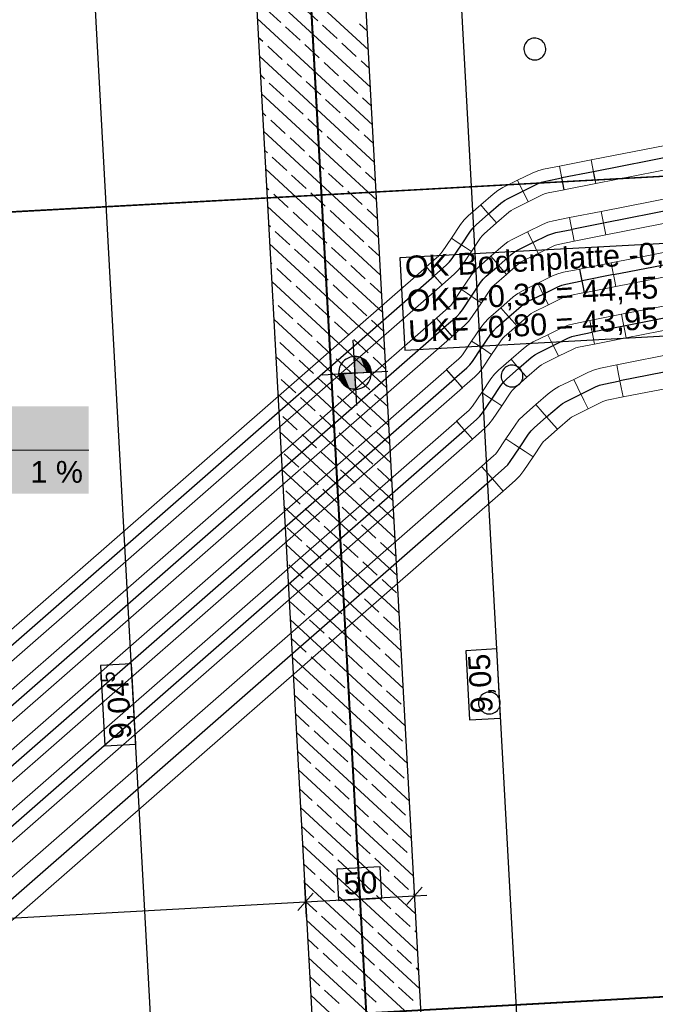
# Model space of a CAD drawing. Extents: x -779 to 790, y -208 to 633.
# Tile 107 of 232: x 125 to 184, y 6 to 96. Entities that reach past the tile are written whole.
import ezdxf
from ezdxf.lldxf.tags import DXFTag

# ---------------------------------------------------------------- set-up
doc = ezdxf.new("R2010")
doc.units = 0
doc.layers.get('0').update_dxf_attribs({"lineweight": 25})
for name, color, linetype, lineweight, true_color in [('01 Höhen im Gebäude - Basis', 7, 'Continuous', 25, 0x848484), ('01 Höhen im Gebäude - Basis-gefuellt', 7, 'Continuous', 35, 0xfefefe), ('01AFU Allgemein Bemaßung-A07F5V4RWF', 7, 'Continuous', 25, 0x848484), ('02 Raster Gebäude-A07F5V4QWF', 7, 'Continuous', 25, 0x848484), ('20 Bodenplatte-A07F5V4PWF', 7, 'Continuous', 25, 0x848484), ('20 Fundament-A07F5V4OWF', 7, 'Continuous', 25, 0x848484), ('20 Magerbeton Bohrungen', 7, 'Continuous', 25, 0x848484), ('ELT Leerrohre', 1, 'Continuous', 35, 0xff0000), ('X_Mass', 150, 'Continuous', 25, 0x007fff)]:
    doc.layers.add(name, color=color, linetype=linetype, lineweight=lineweight, true_color=true_color)
doc.layers.add('02 Raster Gebäude-A07F5V53WF', color=7, linetype='Continuous', lineweight=13)
doc.styles.get("Standard").update_dxf_attribs({"font": 'arial.ttf'})
tags = doc.linetypes.add('Raster-A07F5V4TWF', pattern=[0.2, 0.1, -0.05, 0, -0.05]).pattern_tags.tags
tags[10:11] = [DXFTag(74, 4), DXFTag(75, 0), DXFTag(340, '0'), DXFTag(46, 1.0), DXFTag(50, 0.0), DXFTag(44, 0.0), DXFTag(45, 0.0)]
tags[8:9] = [DXFTag(74, 4), DXFTag(75, 0), DXFTag(340, '0'), DXFTag(46, 1.0), DXFTag(50, 0.0), DXFTag(44, 0.0), DXFTag(45, 0.0)]
tags[6:7] = [DXFTag(74, 4), DXFTag(75, 0), DXFTag(340, '0'), DXFTag(46, 1.0), DXFTag(50, 0.0), DXFTag(44, 0.0), DXFTag(45, 0.0)]
tags[4:5] = [DXFTag(74, 4), DXFTag(75, 0), DXFTag(340, '0'), DXFTag(46, 1.0), DXFTag(50, 0.0), DXFTag(44, 0.0), DXFTag(45, 0.0)]
tags = doc.linetypes.add('Raster-A07F5V57WF', pattern=[0.2, 0.1, -0.05, 0, -0.05]).pattern_tags.tags
tags[10:11] = [DXFTag(74, 4), DXFTag(75, 0), DXFTag(340, '0'), DXFTag(46, 1.0), DXFTag(50, 0.0), DXFTag(44, 0.0), DXFTag(45, 0.0)]
tags[8:9] = [DXFTag(74, 4), DXFTag(75, 0), DXFTag(340, '0'), DXFTag(46, 1.0), DXFTag(50, 0.0), DXFTag(44, 0.0), DXFTag(45, 0.0)]
tags[6:7] = [DXFTag(74, 4), DXFTag(75, 0), DXFTag(340, '0'), DXFTag(46, 1.0), DXFTag(50, 0.0), DXFTag(44, 0.0), DXFTag(45, 0.0)]
tags[4:5] = [DXFTag(74, 4), DXFTag(75, 0), DXFTag(340, '0'), DXFTag(46, 1.0), DXFTag(50, 0.0), DXFTag(44, 0.0), DXFTag(45, 0.0)]
tags = doc.linetypes.add('STRICHPUNKT2', pattern=[12.7, 6.35, -3.175, 0, -3.175]).pattern_tags.tags
tags[10:11] = [DXFTag(74, 4), DXFTag(75, 0), DXFTag(340, '0'), DXFTag(46, 0.0), DXFTag(50, 0.0), DXFTag(44, 0.0), DXFTag(45, 0.0)]
tags[8:9] = [DXFTag(74, 4), DXFTag(75, 0), DXFTag(340, '0'), DXFTag(46, 0.0), DXFTag(50, 0.0), DXFTag(44, 0.0), DXFTag(45, 0.0)]
tags[6:7] = [DXFTag(74, 4), DXFTag(75, 0), DXFTag(340, '0'), DXFTag(46, 0.0), DXFTag(50, 0.0), DXFTag(44, 0.0), DXFTag(45, 0.0)]
tags[4:5] = [DXFTag(74, 4), DXFTag(75, 0), DXFTag(340, '0'), DXFTag(46, 0.0), DXFTag(50, 0.0), DXFTag(44, 0.0), DXFTag(45, 0.0)]
tags = doc.linetypes.add('Wipeout_Contour-A07F5V4SWF', pattern=[1, 0, -1]).pattern_tags.tags
tags[6:7] = [DXFTag(74, 4), DXFTag(75, 0), DXFTag(340, '0'), DXFTag(46, 1.0), DXFTag(50, 0.0), DXFTag(44, 0.0), DXFTag(45, 0.0)]
tags[4:5] = [DXFTag(74, 4), DXFTag(75, 0), DXFTag(340, '0'), DXFTag(46, 1.0), DXFTag(50, 0.0), DXFTag(44, 0.0), DXFTag(45, 0.0)]

# ---------------------------------------------------------------- blocks, each defined once
blk = doc.blocks.new('Referenz-A07F5V4VWF', base_point=(-401.415, -176.34))
at = {"color": 0, "linetype": 'ByBlock', "lineweight": -2, "ltscale": 12.5}
for p, q in [((165.387, -55.332), (153.039, 170.342)), ((144.554, 142.36), (155.401, -55.879)), ((165.387, -55.332), (155.497, 125.426)), ((166.036, -67.204), (155.497, 125.426)), ((156.517, 65.374), (155.937, 65.456)), ((155.937, 65.456), (156.019, 63.958)), ((157.021, 65.076), (156.517, 65.374)), ((157.372, 64.607), (157.021, 65.076)), ((156.019, 63.958), (157.517, 64.04)), ((157.517, 64.04), (157.372, 64.607)), ((156.019, 63.958), (154.521, 63.876)), ((154.521, 63.876), (154.667, 63.309)), ((154.667, 63.309), (155.018, 62.841)), ((156.101, 62.46), (156.019, 63.958)), ((155.018, 62.841), (155.522, 62.543)), ((155.522, 62.543), (156.101, 62.46))]:
    blk.add_line(p, q, dxfattribs=at)
at = {"layer": '01 Höhen im Gebäude - Basis', "color": 0, "linetype": 'Wipeout_Contour-A07F5V4SWF', "lineweight": -2, "ltscale": 1.625}
for p, q in [((200.48, 76.693), (160.133, 74.486)), ((160.133, 74.486), (160.596, 66.04)), ((160.596, 66.04), (200.942, 68.248))]:
    blk.add_line(p, q, dxfattribs=at)
at = {"layer": '01 Höhen im Gebäude - Basis', "color": 0, "lineweight": -2}
for p, q in [((156.183, 60.963), (155.855, 66.954)), ((154.916, 64.975), (154.793, 64.823)), ((155.059, 65.111), (154.916, 64.975)), ((155.217, 65.226), (155.059, 65.111)), ((155.39, 65.32), (155.217, 65.226)), ((155.573, 65.391), (155.39, 65.32)), ((155.763, 65.437), (155.573, 65.391)), ((155.959, 65.457), (155.763, 65.437)), ((156.155, 65.452), (155.959, 65.457)), ((156.349, 65.422), (156.155, 65.452)), ((156.537, 65.367), (156.349, 65.422)), ((156.716, 65.287), (156.537, 65.367)), ((156.884, 65.185), (156.716, 65.287)), ((157.036, 65.061), (156.884, 65.185)), ((157.172, 64.919), (157.036, 65.061)), ((157.287, 64.76), (157.172, 64.919)), ((153.023, 63.794), (159.015, 64.122)), ((154.525, 64.094), (154.52, 63.898)), ((154.556, 64.288), (154.525, 64.094)), ((154.611, 64.476), (154.556, 64.288)), ((154.691, 64.655), (154.611, 64.476)), ((154.793, 64.823), (154.691, 64.655)), ((157.381, 64.588), (157.287, 64.76)), ((157.451, 64.405), (157.381, 64.588)), ((157.498, 64.214), (157.451, 64.405)), ((157.518, 64.019), (157.498, 64.214)), ((157.513, 63.823), (157.518, 64.019)), ((154.52, 63.898), (154.541, 63.703)), ((154.541, 63.703), (154.587, 63.512)), ((154.587, 63.512), (154.658, 63.329)), ((154.658, 63.329), (154.752, 63.156)), ((154.752, 63.156), (154.867, 62.998)), ((157.122, 62.941), (157.245, 63.094)), ((157.245, 63.094), (157.348, 63.262)), ((157.348, 63.262), (157.427, 63.441)), ((157.427, 63.441), (157.483, 63.629)), ((157.483, 63.629), (157.513, 63.823)), ((154.867, 62.998), (155.002, 62.856)), ((155.002, 62.856), (155.155, 62.732)), ((155.155, 62.732), (155.322, 62.63)), ((155.322, 62.63), (155.502, 62.55)), ((155.502, 62.55), (155.69, 62.495)), ((155.69, 62.495), (155.884, 62.464)), ((155.884, 62.464), (156.08, 62.459)), ((156.08, 62.459), (156.275, 62.48)), ((156.275, 62.48), (156.466, 62.526)), ((156.466, 62.526), (156.649, 62.597)), ((156.649, 62.597), (156.821, 62.691)), ((156.821, 62.691), (156.98, 62.806)), ((156.98, 62.806), (157.122, 62.941))]:
    blk.add_line(p, q, dxfattribs=at)
at = {"layer": '01 Höhen im Gebäude - Basis-gefuellt', "color": 0}
for points in [[(155.959, 65.453), (155.937, 65.453), (155.937, 65.456)], [(156.019, 63.958), (155.959, 65.453), (155.937, 65.453)], [(156.573, 63.989), (156.018, 63.989), (155.959, 65.453)], [(156.517, 65.374), (155.992, 65.374), (155.959, 65.453)], [(156.573, 63.989), (156.517, 65.374), (155.992, 65.374)], [(157.063, 64.016), (156.572, 64.016), (156.517, 65.374)], [(157.021, 65.076), (156.637, 65.076), (156.517, 65.374)], [(157.063, 64.016), (157.021, 65.076), (156.637, 65.076)], [(157.395, 64.034), (157.063, 64.034), (157.021, 65.076)], [(157.372, 64.607), (157.189, 64.607), (157.021, 65.076)], [(156.019, 63.958), (156.573, 63.989), (156.018, 63.989)], [(156.573, 63.989), (157.063, 64.016), (156.572, 64.016)], [(157.063, 64.016), (157.395, 64.034), (157.063, 64.034)], [(157.395, 64.034), (157.372, 64.607), (157.189, 64.607)], [(157.517, 64.04), (157.395, 64.04), (157.372, 64.607)], [(157.395, 64.034), (157.517, 64.04), (157.395, 64.04)], [(154.644, 63.876), (154.521, 63.876), (154.643, 63.883)], [(154.667, 63.309), (154.644, 63.876), (154.521, 63.876)], [(154.976, 63.883), (154.643, 63.883), (154.975, 63.901)], [(154.85, 63.309), (154.667, 63.309), (154.643, 63.883)], [(155.018, 62.841), (154.976, 63.883), (154.643, 63.883)], [(155.018, 62.841), (154.85, 63.309), (154.667, 63.309)], [(155.467, 63.901), (154.975, 63.901), (155.466, 63.928)], [(155.402, 62.841), (155.018, 62.841), (154.975, 63.901)], [(155.522, 62.543), (155.467, 63.901), (154.975, 63.901)], [(156.021, 63.928), (155.466, 63.928), (156.019, 63.958)], [(156.046, 62.543), (155.522, 62.543), (155.466, 63.928)], [(156.08, 62.464), (156.021, 63.928), (155.466, 63.928)], [(156.101, 62.464), (156.08, 62.464), (156.019, 63.958)], [(155.522, 62.543), (155.402, 62.841), (155.018, 62.841)], [(156.08, 62.464), (156.046, 62.543), (155.522, 62.543)], [(156.101, 62.46), (156.101, 62.464), (156.08, 62.464)]]:
    blk.add_solid(points, dxfattribs=at)
at = {"layer": '01AFU Allgemein Bemaßung-A07F5V4RWF', "color": 0, "lineweight": -2}
for p, q in [((164.215, 125.903), (174.105, -54.855)), ((140.663, -56.686), (130.778, 123.973)), ((161.556, 14.683), (161.37, 18.084)), ((151.57, 14.136), (151.384, 17.538)), ((152.201, 16.331), (150.785, 14.751)), ((160.771, 15.297), (162.187, 16.877)), ((91.579, 12.262), (151.493, 15.541)), ((151.493, 15.541), (161.479, 16.087)), ((161.479, 16.087), (162.603, 16.149))]:
    blk.add_line(p, q, dxfattribs=at)
at = {"layer": '01AFU Allgemein Bemaßung-A07F5V4RWF', "color": 0, "linetype": 'Wipeout_Contour-A07F5V4SWF', "lineweight": -2, "ltscale": 1.625}
for p, q in [((169.016, 38.688), (166.162, 38.532)), ((166.162, 38.532), (166.508, 32.207)), ((169.362, 32.363), (169.016, 38.688)), ((135.548, 37.323), (132.694, 37.167)), ((132.694, 37.167), (133.097, 29.811)), ((135.95, 29.967), (135.548, 37.323)), ((166.508, 32.207), (169.362, 32.363)), ((133.097, 29.811), (135.95, 29.967)), ((158.322, 18.747), (154.341, 18.53)), ((154.341, 18.53), (154.497, 15.676)), ((158.479, 15.894), (158.322, 18.747)), ((154.497, 15.676), (158.479, 15.894))]:
    blk.add_line(p, q, dxfattribs=at)
at = {"layer": '02 Raster Gebäude-A07F5V4QWF', "color": 0, "linetype": 'Raster-A07F5V4TWF', "lineweight": -2, "ltscale": 187.5}
for p, q in [((149.09, 150.977), (163.754, -117.01)), ((444.852, 96.184), (-90.346, 66.899)), ((439.731, 20.782), (-281.583, -18.687))]:
    blk.add_line(p, q, dxfattribs=at)
at = {"layer": '20 Bodenplatte-A07F5V4PWF', "color": 0, "lineweight": -2}
blk.add_line((166.036, -67.204), (155.497, 125.426), dxfattribs=at)
at = {"layer": '20 Fundament-A07F5V4OWF', "color": 0, "lineweight": -2}
for p, q in [((165.387, -55.332), (155.497, 125.426)), ((145.516, 124.78), (155.401, -55.879)), ((157.241, 93.543), (146.693, 103.27)), ((157.429, 90.104), (146.881, 99.831)), ((152.609, 96.182), (151.285, 97.402)), ((149.217, 96.044), (147.894, 97.265)), ((157.618, 86.666), (147.069, 96.393)), ((150.982, 94.417), (149.658, 95.638)), ((154.374, 94.555), (153.05, 95.775)), ((157.147, 95.262), (156.442, 95.912)), ((147.59, 94.28), (147.163, 94.673)), ((149.355, 92.653), (148.031, 93.873)), ((152.746, 92.79), (151.423, 94.01)), ((156.138, 92.927), (154.815, 94.148)), ((157.806, 83.227), (147.257, 92.954)), ((151.119, 91.025), (149.796, 92.246)), ((154.511, 91.163), (153.187, 92.383)), ((157.335, 91.823), (156.579, 92.521)), ((147.727, 90.888), (147.351, 91.235)), ((149.492, 89.261), (148.169, 90.481)), ((152.884, 89.398), (151.56, 90.619)), ((156.276, 89.536), (154.952, 90.756)), ((157.994, 79.789), (147.445, 89.516)), ((151.257, 87.634), (149.933, 88.854)), ((154.648, 87.771), (153.325, 88.992)), ((157.524, 88.385), (156.717, 89.129)), ((147.865, 87.496), (147.539, 87.796)), ((149.629, 85.869), (148.306, 87.09)), ((153.021, 86.007), (151.698, 87.227)), ((156.413, 86.144), (155.089, 87.364)), ((158.182, 76.35), (147.634, 86.077)), ((157.712, 84.946), (156.854, 85.737)), ((151.394, 84.242), (150.071, 85.462)), ((154.786, 84.379), (153.462, 85.6)), ((148.002, 84.105), (147.728, 84.358)), ((153.159, 82.615), (151.835, 83.835)), ((156.55, 82.752), (155.227, 83.973)), ((149.767, 82.477), (148.443, 83.698)), ((158.37, 72.911), (147.822, 82.638)), ((151.531, 80.85), (150.208, 82.071)), ((154.923, 80.988), (153.6, 82.208)), ((157.9, 81.508), (156.992, 82.345)), ((148.14, 80.713), (147.916, 80.919)), ((149.904, 79.086), (148.581, 80.306)), ((153.296, 79.223), (151.973, 80.443)), ((156.688, 79.36), (155.364, 80.581)), ((158.558, 69.473), (148.01, 79.2)), ((151.669, 77.458), (150.345, 78.679)), ((155.061, 77.596), (153.737, 78.816)), ((158.088, 78.069), (157.129, 78.954)), ((148.277, 77.321), (148.104, 77.481)), ((150.042, 75.694), (148.718, 76.914)), ((153.433, 75.831), (152.11, 77.052)), ((156.825, 75.969), (155.502, 77.189)), ((158.746, 66.034), (148.198, 75.761)), ((151.806, 74.067), (150.483, 75.287)), ((155.198, 74.204), (153.875, 75.424)), ((158.276, 74.631), (157.266, 75.562)), ((148.414, 73.929), (148.292, 74.042)), ((150.179, 72.302), (148.856, 73.522)), ((153.571, 72.439), (152.247, 73.66)), ((156.963, 72.577), (155.639, 73.797)), ((158.935, 62.596), (148.386, 72.323)), ((158.464, 71.192), (157.404, 72.17)), ((151.944, 70.675), (150.62, 71.895)), ((155.335, 70.812), (154.012, 72.033)), ((148.552, 70.537), (148.48, 70.604)), ((157.1, 69.185), (155.777, 70.405)), ((150.316, 68.91), (148.993, 70.131)), ((153.708, 69.048), (152.385, 70.268)), ((159.123, 59.157), (148.574, 68.884)), ((152.081, 67.283), (150.758, 68.503)), ((155.473, 67.421), (154.149, 68.641)), ((158.652, 67.754), (157.541, 68.778)), ((148.689, 67.146), (148.668, 67.165)), ((150.454, 65.519), (149.13, 66.739)), ((153.846, 65.656), (152.522, 66.876)), ((157.237, 65.793), (155.914, 67.014)), ((159.311, 55.719), (148.762, 65.446)), ((152.218, 63.891), (150.895, 65.112)), ((155.61, 64.029), (154.287, 65.249)), ((158.841, 64.315), (157.679, 65.387)), ((150.591, 62.127), (149.268, 63.347)), ((153.983, 62.264), (152.66, 63.485)), ((157.375, 62.402), (156.051, 63.622)), ((159.499, 52.28), (148.951, 62.007)), ((152.356, 60.5), (151.032, 61.72)), ((155.748, 60.637), (154.424, 61.857)), ((159.029, 60.876), (157.816, 61.995)), ((150.729, 58.735), (149.405, 59.955)), ((154.12, 58.872), (152.797, 60.093)), ((157.512, 59.01), (156.189, 60.23)), ((159.217, 57.438), (157.953, 58.603)), ((159.687, 48.842), (149.139, 58.569)), ((152.493, 57.108), (151.17, 58.328)), ((155.885, 57.245), (154.562, 58.466)), ((157.65, 55.618), (156.326, 56.838)), ((150.866, 55.343), (149.543, 56.564)), ((154.258, 55.481), (152.934, 56.701)), ((159.875, 45.403), (149.327, 55.13)), ((156.022, 53.853), (154.699, 55.074)), ((159.405, 53.999), (158.091, 55.211)), ((152.631, 53.716), (151.307, 54.936)), ((154.395, 52.089), (153.072, 53.309)), ((157.787, 52.226), (156.464, 53.447)), ((151.004, 51.951), (149.68, 53.172)), ((160.064, 41.964), (149.515, 51.691)), ((152.768, 50.324), (151.445, 51.545)), ((156.16, 50.462), (154.836, 51.682)), ((159.552, 50.599), (158.228, 51.819)), ((151.141, 48.56), (149.818, 49.78)), ((154.533, 48.697), (153.209, 49.917)), ((157.924, 48.834), (156.601, 50.055)), ((160.252, 38.526), (149.703, 48.253)), ((152.906, 46.932), (151.582, 48.153)), ((156.297, 47.07), (154.974, 48.29)), ((159.689, 47.207), (158.366, 48.428)), ((151.278, 45.168), (149.955, 46.388)), ((154.67, 45.305), (153.347, 46.526)), ((158.062, 45.443), (156.738, 46.663)), ((160.44, 35.087), (149.891, 44.814)), ((153.043, 43.541), (151.72, 44.761)), ((156.435, 43.678), (155.111, 44.899)), ((159.826, 43.816), (158.503, 45.036)), ((158.199, 42.051), (156.876, 43.271)), ((151.416, 41.776), (150.092, 42.996)), ((154.808, 41.914), (153.484, 43.134)), ((156.572, 40.286), (155.249, 41.507)), ((159.964, 40.424), (158.64, 41.644)), ((160.628, 31.649), (150.079, 41.376)), ((153.18, 40.149), (151.857, 41.369)), ((154.945, 38.522), (153.622, 39.742)), ((158.337, 38.659), (157.013, 39.88)), ((151.553, 38.384), (150.23, 39.605)), ((160.816, 28.21), (150.268, 37.937)), ((153.318, 36.757), (151.994, 37.978)), ((156.71, 36.895), (155.386, 38.115)), ((160.101, 37.032), (158.778, 38.252)), ((151.691, 34.993), (150.367, 36.213)), ((155.082, 35.13), (153.759, 36.35)), ((158.474, 35.267), (157.151, 36.488)), ((161.004, 24.772), (150.456, 34.499)), ((153.455, 33.365), (152.132, 34.586)), ((156.847, 33.503), (155.524, 34.723)), ((160.239, 33.64), (158.915, 34.861)), ((151.828, 31.601), (150.55, 32.779)), ((155.22, 31.738), (153.896, 32.959)), ((158.612, 31.876), (157.288, 33.096)), ((161.192, 21.333), (150.644, 31.06)), ((153.593, 29.974), (152.269, 31.194)), ((156.984, 30.111), (155.661, 31.331)), ((160.376, 30.248), (159.053, 31.469)), ((151.965, 28.209), (150.738, 29.341)), ((155.357, 28.346), (154.034, 29.567)), ((158.749, 28.484), (157.426, 29.704)), ((157.122, 26.719), (155.798, 27.94)), ((160.514, 26.857), (159.19, 28.077)), ((161.381, 17.895), (150.832, 27.622)), ((153.73, 26.582), (152.407, 27.802)), ((155.495, 24.955), (154.171, 26.175)), ((158.886, 25.092), (157.563, 26.312)), ((152.103, 24.817), (150.926, 25.902)), ((153.867, 23.19), (152.544, 24.41)), ((157.259, 23.327), (155.936, 24.548)), ((160.651, 23.465), (159.328, 24.685)), ((161.569, 14.456), (151.02, 24.183)), ((155.632, 21.563), (154.309, 22.783)), ((159.024, 21.7), (157.7, 22.921)), ((161.098, 23.052), (161.092, 23.058)), ((152.24, 21.425), (151.114, 22.464)), ((161.757, 11.017), (151.208, 20.744)), ((154.005, 19.798), (152.681, 21.019)), ((157.397, 19.936), (156.073, 21.156)), ((160.788, 20.073), (159.465, 21.294)), ((152.378, 18.034), (151.302, 19.025)), ((155.769, 18.171), (154.446, 19.392)), ((159.161, 18.309), (157.838, 19.529)), ((161.287, 19.614), (161.23, 19.666)), ((161.945, 7.579), (151.397, 17.306)), ((154.142, 16.407), (152.819, 17.627)), ((157.534, 16.544), (156.211, 17.764)), ((160.926, 16.681), (159.602, 17.902)), ((161.475, 16.175), (161.367, 16.275)), ((152.515, 14.642), (151.491, 15.587)), ((155.907, 14.779), (154.583, 16)), ((159.299, 14.917), (157.975, 16.137)), ((161.063, 13.29), (159.74, 14.51)), ((162.133, 4.14), (151.585, 13.867)), ((154.28, 13.015), (152.956, 14.235)), ((157.671, 13.152), (156.348, 14.373)), ((159.436, 11.525), (158.113, 12.745)), ((161.663, 12.737), (161.504, 12.883)), ((152.652, 11.25), (151.679, 12.148)), ((156.044, 11.388), (154.721, 12.608)), ((154.417, 9.623), (153.094, 10.843)), ((157.809, 9.76), (156.485, 10.981)), ((161.201, 9.898), (159.877, 11.118)), ((162.321, 0.702), (151.773, 10.429)), ((156.182, 7.996), (154.858, 9.216)), ((159.573, 8.133), (158.25, 9.354)), ((161.851, 9.298), (161.642, 9.491)), ((152.79, 7.858), (151.867, 8.71)), ((154.554, 6.231), (153.231, 7.452)), ((157.946, 6.369), (156.623, 7.589)), ((161.338, 6.506), (160.015, 7.726)), ((162.509, -2.737), (151.961, 6.99))]:
    blk.add_line(p, q, dxfattribs=at)
at = {"layer": '20 Magerbeton Bohrungen', "color": 0, "lineweight": -2}
for p, q in [((165.387, -55.332), (155.497, 125.426)), ((171.515, 93.824), (171.495, 93.695)), ((171.552, 93.949), (171.515, 93.824)), ((171.606, 94.069), (171.552, 93.949)), ((171.674, 94.18), (171.606, 94.069)), ((171.756, 94.282), (171.674, 94.18)), ((171.851, 94.372), (171.756, 94.282)), ((171.957, 94.449), (171.851, 94.372)), ((172.071, 94.512), (171.957, 94.449)), ((172.193, 94.559), (172.071, 94.512)), ((172.321, 94.59), (172.193, 94.559)), ((172.451, 94.604), (172.321, 94.59)), ((172.582, 94.6), (172.451, 94.604)), ((172.711, 94.58), (172.582, 94.6)), ((172.836, 94.543), (172.711, 94.58)), ((172.956, 94.49), (172.836, 94.543)), ((173.067, 94.422), (172.956, 94.49)), ((173.169, 94.339), (173.067, 94.422)), ((173.259, 94.245), (173.169, 94.339)), ((173.336, 94.139), (173.259, 94.245)), ((173.399, 94.024), (173.336, 94.139)), ((173.446, 93.902), (173.399, 94.024)), ((173.477, 93.775), (173.446, 93.902)), ((173.491, 93.645), (173.477, 93.775)), ((171.495, 93.695), (171.492, 93.564)), ((171.492, 93.564), (171.506, 93.434)), ((171.506, 93.434), (171.536, 93.307)), ((171.536, 93.307), (171.583, 93.184)), ((171.583, 93.184), (171.646, 93.07)), ((171.646, 93.07), (171.723, 92.964)), ((171.723, 92.964), (171.813, 92.869)), ((171.813, 92.869), (171.915, 92.787)), ((173.026, 92.759), (173.132, 92.836)), ((173.132, 92.836), (173.226, 92.926)), ((173.226, 92.926), (173.309, 93.028)), ((173.309, 93.028), (173.377, 93.14)), ((173.377, 93.14), (173.43, 93.259)), ((173.43, 93.259), (173.467, 93.385)), ((173.467, 93.385), (173.487, 93.514)), ((173.487, 93.514), (173.491, 93.645)), ((171.915, 92.787), (172.027, 92.719)), ((172.027, 92.719), (172.146, 92.666)), ((172.146, 92.666), (172.272, 92.629)), ((172.272, 92.629), (172.401, 92.608)), ((172.401, 92.608), (172.532, 92.605)), ((172.532, 92.605), (172.662, 92.619)), ((172.662, 92.619), (172.789, 92.649)), ((172.789, 92.649), (172.911, 92.696)), ((172.911, 92.696), (173.026, 92.759)), ((169.47, 64.018), (169.433, 63.892)), ((169.523, 64.137), (169.47, 64.018)), ((169.591, 64.249), (169.523, 64.137)), ((169.673, 64.351), (169.591, 64.249)), ((169.768, 64.441), (169.673, 64.351)), ((169.874, 64.518), (169.768, 64.441)), ((169.989, 64.58), (169.874, 64.518)), ((170.111, 64.628), (169.989, 64.58)), ((170.238, 64.658), (170.111, 64.628)), ((170.368, 64.672), (170.238, 64.658)), ((170.499, 64.669), (170.368, 64.672)), ((170.628, 64.648), (170.499, 64.669)), ((170.753, 64.611), (170.628, 64.648)), ((170.873, 64.558), (170.753, 64.611)), ((170.985, 64.49), (170.873, 64.558)), ((171.086, 64.408), (170.985, 64.49)), ((171.177, 64.313), (171.086, 64.408)), ((171.254, 64.207), (171.177, 64.313)), ((171.316, 64.093), (171.254, 64.207)), ((171.363, 63.97), (171.316, 64.093)), ((169.412, 63.763), (169.409, 63.632)), ((169.409, 63.632), (169.423, 63.502)), ((169.433, 63.892), (169.412, 63.763)), ((169.423, 63.502), (169.454, 63.375)), ((169.454, 63.375), (169.501, 63.253)), ((169.501, 63.253), (169.563, 63.138)), ((169.563, 63.138), (169.64, 63.032)), ((171.144, 62.995), (171.226, 63.097)), ((171.226, 63.097), (171.294, 63.208)), ((171.294, 63.208), (171.347, 63.328)), ((171.347, 63.328), (171.384, 63.453)), ((171.394, 63.843), (171.363, 63.97)), ((171.384, 63.453), (171.404, 63.582)), ((171.408, 63.713), (171.394, 63.843)), ((171.404, 63.582), (171.408, 63.713)), ((169.64, 63.032), (169.73, 62.937)), ((169.73, 62.937), (169.832, 62.855)), ((169.832, 62.855), (169.944, 62.787)), ((169.944, 62.787), (170.063, 62.734)), ((170.063, 62.734), (170.189, 62.697)), ((170.189, 62.697), (170.318, 62.677)), ((170.318, 62.677), (170.449, 62.673)), ((170.449, 62.673), (170.579, 62.687)), ((170.579, 62.687), (170.706, 62.718)), ((170.706, 62.718), (170.828, 62.765)), ((170.828, 62.765), (170.943, 62.828)), ((170.943, 62.828), (171.049, 62.905)), ((171.049, 62.905), (171.144, 62.995)), ((167.508, 34.317), (167.44, 34.206)), ((167.59, 34.419), (167.508, 34.317)), ((167.685, 34.509), (167.59, 34.419)), ((167.791, 34.586), (167.685, 34.509)), ((167.906, 34.649), (167.791, 34.586)), ((168.028, 34.696), (167.906, 34.649)), ((168.155, 34.727), (168.028, 34.696)), ((168.285, 34.741), (168.155, 34.727)), ((168.416, 34.737), (168.285, 34.741)), ((168.545, 34.717), (168.416, 34.737)), ((168.671, 34.68), (168.545, 34.717)), ((168.79, 34.627), (168.671, 34.68)), ((168.902, 34.559), (168.79, 34.627)), ((169.003, 34.476), (168.902, 34.559)), ((169.094, 34.382), (169.003, 34.476)), ((169.171, 34.276), (169.094, 34.382)), ((169.233, 34.161), (169.171, 34.276)), ((167.329, 33.832), (167.326, 33.701)), ((167.326, 33.701), (167.34, 33.571)), ((167.35, 33.961), (167.329, 33.832)), ((167.34, 33.571), (167.371, 33.443)), ((167.387, 34.086), (167.35, 33.961)), ((167.371, 33.443), (167.418, 33.321)), ((167.44, 34.206), (167.387, 34.086)), ((169.211, 33.277), (169.264, 33.396)), ((169.28, 34.039), (169.233, 34.161)), ((169.264, 33.396), (169.301, 33.522)), ((169.311, 33.912), (169.28, 34.039)), ((169.301, 33.522), (169.322, 33.651)), ((169.325, 33.782), (169.311, 33.912)), ((169.322, 33.651), (169.325, 33.782)), ((167.418, 33.321), (167.48, 33.207)), ((167.48, 33.207), (167.557, 33.101)), ((167.557, 33.101), (167.648, 33.006)), ((167.648, 33.006), (167.749, 32.924)), ((167.749, 32.924), (167.861, 32.856)), ((167.861, 32.856), (167.98, 32.802)), ((167.98, 32.802), (168.106, 32.765)), ((168.106, 32.765), (168.235, 32.745)), ((168.235, 32.745), (168.366, 32.742)), ((168.366, 32.742), (168.496, 32.756)), ((168.496, 32.756), (168.623, 32.786)), ((168.623, 32.786), (168.745, 32.833)), ((168.745, 32.833), (168.86, 32.896)), ((168.86, 32.896), (168.966, 32.973)), ((168.966, 32.973), (169.061, 33.063)), ((169.061, 33.063), (169.143, 33.165)), ((169.143, 33.165), (169.211, 33.277))]:
    blk.add_line(p, q, dxfattribs=at)
at = {"layer": '01 Höhen im Gebäude - Basis', "color": 0, "linetype": 'ByBlock', "lineweight": -2, "ltscale": 0.21125, "char_height": 2.00026, "attachment_point": 1, "rotation": 3.13197}
for s, insert in [('{\\fArial;OK Bodenplatte -0,15 = 44,60}', (160.534, 74.646)), ('{\\fArial;OKF -0,30 = 44,45}', (160.704, 71.54)), ('{\\fArial;UKF -0,80 = 43,95}', (160.847, 68.744))]:
    blk.add_mtext(s, dxfattribs=dict(at, insert=insert))
at = {"layer": '01AFU Allgemein Bemaßung-A07F5V4RWF', "color": 0, "linetype": 'ByBlock', "lineweight": -2, "ltscale": 1.625, "attachment_point": 1}
for s, insert, char_height, rotation in [('{\\fArial;9,05}', (166.657, 32.761), 2.00026, 93.13197), ('{\\fArial;5}', (132.721, 35.569), 1.32017, 93.13197), ('{\\fArial;9,04}', (133.546, 30.381), 2.00026, 93.13197), ('{\\fArial;50}', (154.905, 18.197), 2.00026, 3.13197)]:
    blk.add_mtext(s, dxfattribs=dict(at, insert=insert, char_height=char_height, rotation=rotation))
blk = doc.blocks.new('Referenz-A07F5V59WF', base_point=(-759.499, -206.186))
at = {"layer": '02 Raster Gebäude-A07F5V53WF', "color": 0, "linetype": 'Raster-A07F5V57WF', "ltscale": 117.000008}
for p, q in [((149.038, 151.034), (163.702, -116.902)), ((444.745, 96.255), (-284.586, 56.338)), ((439.625, 20.867), (-281.552, -18.604))]:
    blk.add_line(p, q, dxfattribs=at)

msp = doc.modelspace()

# ---------------------------------------------------------------- linework, layer by layer
at = {"layer": 'ELT Leerrohre', "color": 1, "lineweight": 13, "true_color": 0xff0000}
for p, q in [((295.386, 106.627), (177.645, 83.452)), ((178.07, 81.293), (295.811, 104.468)), ((296.313, 101.917), (178.572, 78.742)), ((178.997, 76.583), (296.738, 99.758)), ((297.24, 97.207), (179.499, 74.032)), ((179.924, 71.874), (297.665, 95.049)), ((298.167, 92.498), (180.426, 69.323)), ((180.851, 67.164), (298.592, 90.339)), ((297.737, 87.871), (179.996, 64.696)), ((180.575, 61.753), (298.316, 84.927)), ((177.643, 83.451), (174.738, 82.88)), ((177.767, 82.819), (177.643, 83.451)), ((177.769, 82.819), (177.645, 83.452)), ((172.261, 82.25), (170.909, 81.586)), ((172.261, 82.25), (172.757, 82.454)), ((172.757, 82.454), (173.276, 82.592)), ((174.753, 82.882), (173.276, 82.592)), ((174.863, 82.247), (174.738, 82.88)), ((174.753, 82.882), (174.878, 82.25)), ((175.039, 81.353), (174.863, 82.247)), ((174.878, 82.25), (175.054, 81.356)), ((177.943, 81.925), (177.767, 82.819)), ((177.945, 81.925), (177.769, 82.819)), ((170.909, 81.586), (169.557, 80.923)), ((170.909, 81.586), (171.193, 81.008)), ((170.909, 81.586), (171.193, 81.008)), ((175.163, 80.721), (175.039, 81.353)), ((175.054, 81.356), (175.178, 80.724)), ((175.163, 80.721), (178.068, 81.293)), ((178.068, 81.293), (177.943, 81.925)), ((178.07, 81.293), (177.945, 81.925)), ((168.666, 80.33), (167.532, 79.339)), ((168.666, 80.33), (169.092, 80.656)), ((169.092, 80.656), (169.557, 80.923)), ((171.193, 81.008), (171.595, 80.19)), ((171.193, 81.008), (171.595, 80.19)), ((171.879, 79.611), (173.231, 80.275)), ((173.231, 80.275), (173.46, 80.369)), ((173.46, 80.369), (173.701, 80.433)), ((173.701, 80.433), (175.178, 80.724)), ((167.532, 79.339), (166.398, 78.349)), ((167.532, 79.339), (167.956, 78.854)), ((167.532, 79.339), (167.956, 78.854)), ((170.526, 78.948), (171.879, 79.611)), ((171.595, 80.19), (171.879, 79.611)), ((171.595, 80.19), (171.879, 79.611)), ((167.956, 78.854), (168.555, 78.168)), ((167.956, 78.854), (168.555, 78.168)), ((168.979, 77.682), (170.114, 78.673)), ((170.114, 78.673), (170.311, 78.824)), ((170.311, 78.824), (170.526, 78.948)), ((178.57, 78.742), (175.666, 78.17)), ((178.695, 78.109), (178.57, 78.742)), ((178.696, 78.11), (178.572, 78.742)), ((165.69, 77.545), (164.851, 76.295)), ((165.69, 77.545), (166.018, 77.97)), ((166.018, 77.97), (166.398, 78.349)), ((167.845, 76.692), (168.979, 77.682)), ((168.555, 78.168), (168.979, 77.682)), ((168.555, 78.168), (168.979, 77.682)), ((173.188, 77.54), (171.836, 76.877)), ((173.188, 77.54), (173.684, 77.744)), ((173.684, 77.744), (174.203, 77.882)), ((175.68, 78.173), (174.203, 77.882)), ((175.791, 77.538), (175.666, 78.17)), ((175.68, 78.173), (175.805, 77.541)), ((175.967, 76.644), (175.791, 77.538)), ((175.805, 77.541), (175.981, 76.646)), ((178.871, 77.215), (178.695, 78.109)), ((178.872, 77.216), (178.696, 78.11)), ((167.669, 76.516), (167.845, 76.692)), ((171.836, 76.877), (170.484, 76.213)), ((171.836, 76.877), (172.12, 76.298)), ((171.836, 76.877), (172.12, 76.298)), ((176.091, 76.011), (175.967, 76.644)), ((175.981, 76.646), (176.105, 76.014)), ((178.995, 76.583), (178.871, 77.215)), ((178.997, 76.583), (178.872, 77.216)), ((164.851, 76.295), (164.012, 75.044)), ((164.851, 76.295), (165.386, 75.936)), ((164.851, 76.295), (165.386, 75.936)), ((165.386, 75.936), (166.143, 75.428)), ((165.386, 75.936), (166.143, 75.428)), ((166.678, 75.069), (167.517, 76.319)), ((167.517, 76.319), (167.669, 76.516)), ((169.593, 75.62), (170.019, 75.946)), ((170.019, 75.946), (170.484, 76.213)), ((172.12, 76.298), (172.522, 75.48)), ((172.12, 76.298), (172.522, 75.48)), ((174.387, 75.66), (174.628, 75.723)), ((174.628, 75.723), (176.105, 76.014)), ((176.091, 76.011), (178.995, 76.583)), ((163.684, 74.672), (163.86, 74.847)), ((163.86, 74.847), (164.012, 75.044)), ((165.839, 73.818), (166.678, 75.069)), ((166.143, 75.428), (166.678, 75.069)), ((166.143, 75.428), (166.678, 75.069)), ((169.593, 75.62), (168.459, 74.63)), ((171.453, 74.238), (172.806, 74.902)), ((172.522, 75.48), (172.806, 74.902)), ((172.522, 75.48), (172.806, 74.902)), ((172.806, 74.902), (174.158, 75.565)), ((174.158, 75.565), (174.387, 75.66)), ((163.684, 74.672), (162.55, 73.681)), ((168.459, 74.63), (167.325, 73.639)), ((168.459, 74.63), (168.883, 74.144)), ((168.459, 74.63), (168.883, 74.144)), ((168.883, 74.144), (169.482, 73.458)), ((168.883, 74.144), (169.482, 73.458)), ((169.906, 72.973), (171.041, 73.963)), ((171.041, 73.963), (171.238, 74.114)), ((171.238, 74.114), (171.453, 74.238)), ((179.498, 74.032), (176.594, 73.461)), ((179.623, 73.4), (179.498, 74.032)), ((179.499, 74.032), (179.623, 73.4)), ((162.555, 73.668), (110.15, 27.895)), ((162.55, 73.681), (162.974, 73.196)), ((162.555, 73.668), (162.978, 73.182)), ((162.974, 73.196), (163.573, 72.51)), ((162.978, 73.182), (163.578, 72.496)), ((163.997, 72.024), (165.132, 73.015)), ((165.132, 73.015), (165.512, 73.394)), ((165.512, 73.394), (165.839, 73.818)), ((166.617, 72.836), (166.945, 73.26)), ((166.945, 73.26), (167.325, 73.639)), ((169.482, 73.458), (169.906, 72.973)), ((169.482, 73.458), (169.906, 72.973)), ((174.115, 72.83), (174.611, 73.035)), ((174.611, 73.035), (175.13, 73.172)), ((176.607, 73.463), (175.13, 73.172)), ((176.718, 72.828), (176.594, 73.461)), ((176.607, 73.463), (176.732, 72.831)), ((179.623, 73.4), (179.799, 72.506)), ((179.799, 72.506), (179.623, 73.4)), ((163.573, 72.51), (163.997, 72.024)), ((163.578, 72.496), (164.002, 72.011)), ((166.617, 72.836), (165.778, 71.585)), ((168.772, 71.982), (169.906, 72.973)), ((172.763, 72.167), (171.411, 71.504)), ((174.115, 72.83), (172.763, 72.167)), ((172.763, 72.167), (173.047, 71.588)), ((172.763, 72.167), (173.047, 71.588)), ((176.894, 71.934), (176.718, 72.828)), ((176.732, 72.831), (176.908, 71.937)), ((179.799, 72.506), (179.924, 71.874)), ((179.923, 71.874), (179.799, 72.506)), ((111.597, 26.238), (164.002, 72.011)), ((165.778, 71.585), (164.939, 70.335)), ((165.778, 71.585), (166.313, 71.226)), ((165.778, 71.585), (166.313, 71.226)), ((166.313, 71.226), (167.07, 70.718)), ((166.313, 71.226), (167.07, 70.718)), ((167.605, 70.359), (168.444, 71.61)), ((168.444, 71.61), (168.596, 71.807)), ((168.596, 71.807), (168.772, 71.982)), ((170.52, 70.911), (170.946, 71.236)), ((170.946, 71.236), (171.411, 71.504)), ((173.047, 71.588), (173.449, 70.77)), ((173.047, 71.588), (173.449, 70.77)), ((175.555, 71.014), (177.032, 71.305)), ((177.019, 71.302), (176.894, 71.934)), ((176.908, 71.937), (177.032, 71.305)), ((177.019, 71.302), (179.923, 71.874)), ((164.787, 70.138), (164.939, 70.335)), ((166.766, 69.109), (167.605, 70.359)), ((167.07, 70.718), (167.605, 70.359)), ((167.07, 70.718), (167.605, 70.359)), ((170.52, 70.911), (169.386, 69.92)), ((173.449, 70.77), (173.733, 70.192)), ((173.449, 70.77), (173.733, 70.192)), ((173.733, 70.192), (175.085, 70.855)), ((175.085, 70.855), (175.314, 70.95)), ((175.314, 70.95), (175.555, 71.014)), ((164.611, 69.962), (163.477, 68.972)), ((164.611, 69.962), (164.787, 70.138)), ((169.386, 69.92), (168.252, 68.929)), ((169.386, 69.92), (169.81, 69.435)), ((169.386, 69.92), (169.81, 69.435)), ((169.81, 69.435), (170.409, 68.748)), ((169.81, 69.435), (170.409, 68.748)), ((171.968, 69.254), (172.165, 69.405)), ((172.165, 69.405), (172.38, 69.528)), ((172.38, 69.528), (173.733, 70.192)), ((163.482, 68.958), (111.077, 23.186)), ((163.477, 68.972), (163.901, 68.486)), ((163.482, 68.958), (163.905, 68.473)), ((166.059, 68.305), (166.439, 68.684)), ((166.439, 68.684), (166.766, 69.109)), ((167.544, 68.126), (167.872, 68.551)), ((167.872, 68.551), (168.252, 68.929)), ((170.409, 68.748), (170.833, 68.263)), ((170.409, 68.748), (170.833, 68.263)), ((170.833, 68.263), (171.968, 69.254)), ((177.534, 68.754), (176.057, 68.463)), ((180.426, 69.323), (177.522, 68.751)), ((177.646, 68.119), (177.522, 68.751)), ((177.534, 68.754), (177.659, 68.121)), ((180.55, 68.69), (180.426, 69.323)), ((180.55, 68.69), (180.426, 69.323)), ((180.726, 67.796), (180.55, 68.69)), ((180.726, 67.796), (180.55, 68.69)), ((163.901, 68.486), (164.5, 67.8)), ((163.905, 68.473), (164.505, 67.786)), ((164.5, 67.8), (164.924, 67.315)), ((164.505, 67.786), (164.929, 67.301)), ((164.924, 67.315), (166.059, 68.305)), ((167.544, 68.126), (166.705, 66.876)), ((169.699, 67.272), (170.833, 68.263)), ((175.042, 68.121), (173.69, 67.457)), ((175.042, 68.121), (175.538, 68.325)), ((175.538, 68.325), (176.057, 68.463)), ((177.822, 67.225), (177.646, 68.119)), ((177.659, 68.121), (177.835, 67.227)), ((180.851, 67.164), (180.726, 67.796)), ((180.851, 67.164), (180.726, 67.796)), ((112.524, 21.529), (164.929, 67.301)), ((166.705, 66.876), (165.866, 65.625)), ((166.705, 66.876), (167.24, 66.516)), ((166.705, 66.876), (167.24, 66.516)), ((168.532, 65.65), (169.371, 66.9)), ((169.371, 66.9), (169.523, 67.097)), ((169.523, 67.097), (169.699, 67.272)), ((171.873, 66.527), (172.338, 66.794)), ((173.69, 67.457), (172.338, 66.794)), ((173.69, 67.457), (173.974, 66.879)), ((173.69, 67.457), (173.974, 66.879)), ((173.974, 66.879), (174.376, 66.061)), ((173.974, 66.879), (174.376, 66.061)), ((177.947, 66.592), (177.822, 67.225)), ((177.835, 67.227), (177.959, 66.595)), ((177.947, 66.592), (180.851, 67.164)), ((167.24, 66.516), (167.997, 66.009)), ((167.24, 66.516), (167.997, 66.009)), ((167.997, 66.009), (168.532, 65.65)), ((167.997, 66.009), (168.532, 65.65)), ((171.447, 66.201), (170.313, 65.21)), ((171.447, 66.201), (171.873, 66.527)), ((174.376, 66.061), (174.66, 65.482)), ((174.376, 66.061), (174.66, 65.482)), ((174.66, 65.482), (176.012, 66.146)), ((176.012, 66.146), (176.241, 66.24)), ((176.241, 66.24), (176.482, 66.304)), ((176.482, 66.304), (177.959, 66.595)), ((165.538, 65.253), (164.404, 64.262)), ((165.538, 65.253), (165.714, 65.428)), ((165.714, 65.428), (165.866, 65.625)), ((167.693, 64.399), (168.532, 65.65)), ((170.313, 65.21), (169.179, 64.22)), ((170.313, 65.21), (170.737, 64.725)), ((170.313, 65.21), (170.737, 64.725)), ((173.307, 64.819), (174.66, 65.482)), ((164.409, 64.248), (112.004, 18.476)), ((164.404, 64.262), (164.828, 63.777)), ((164.409, 64.248), (164.832, 63.763)), ((167.366, 63.974), (167.693, 64.399)), ((168.799, 63.841), (169.179, 64.22)), ((170.737, 64.725), (171.336, 64.039)), ((170.737, 64.725), (171.336, 64.039)), ((171.336, 64.039), (171.76, 63.553)), ((171.336, 64.039), (171.76, 63.553)), ((171.76, 63.553), (172.895, 64.544)), ((172.895, 64.544), (173.092, 64.695)), ((173.092, 64.695), (173.307, 64.819)), ((177.405, 64.03), (176.053, 63.366)), ((177.405, 64.03), (177.949, 64.254)), ((177.949, 64.254), (178.518, 64.405)), ((179.996, 64.696), (178.518, 64.405)), ((180.166, 63.834), (179.996, 64.696)), ((179.996, 64.696), (180.166, 63.834)), ((164.828, 63.777), (165.427, 63.09)), ((164.832, 63.763), (165.432, 63.077)), ((165.427, 63.09), (165.851, 62.605)), ((165.851, 62.605), (166.986, 63.596)), ((166.986, 63.596), (167.366, 63.974)), ((168.471, 63.416), (167.632, 62.166)), ((168.471, 63.416), (168.799, 63.841)), ((170.626, 62.563), (171.76, 63.553)), ((176.053, 63.366), (174.701, 62.703)), ((176.053, 63.366), (176.44, 62.578)), ((176.053, 63.366), (176.44, 62.578)), ((180.405, 62.615), (180.166, 63.834)), ((180.166, 63.834), (180.405, 62.615)), ((113.451, 16.819), (165.856, 62.591)), ((165.432, 63.077), (165.856, 62.591)), ((169.459, 60.94), (170.298, 62.19)), ((170.298, 62.19), (170.45, 62.387)), ((170.45, 62.387), (170.626, 62.563)), ((173.723, 62.052), (174.191, 62.41)), ((174.191, 62.41), (174.701, 62.703)), ((176.44, 62.578), (176.987, 61.462)), ((176.44, 62.578), (176.987, 61.462)), ((180.575, 61.753), (180.405, 62.615)), ((180.405, 62.615), (180.575, 61.753)), ((167.632, 62.166), (166.793, 60.915)), ((167.632, 62.166), (168.167, 61.807)), ((167.632, 62.166), (168.167, 61.807)), ((168.167, 61.807), (168.924, 61.299)), ((168.167, 61.807), (168.924, 61.299)), ((168.924, 61.299), (169.459, 60.94)), ((168.924, 61.299), (169.459, 60.94)), ((173.723, 62.052), (172.589, 61.062)), ((176.987, 61.462), (177.374, 60.673)), ((176.987, 61.462), (177.374, 60.673)), ((177.374, 60.673), (178.726, 61.337)), ((178.726, 61.337), (178.908, 61.411)), ((178.908, 61.411), (179.098, 61.462)), ((179.098, 61.462), (180.575, 61.753)), ((166.465, 60.543), (165.331, 59.552)), ((166.465, 60.543), (166.641, 60.718)), ((166.641, 60.718), (166.793, 60.915)), ((168.62, 59.689), (169.459, 60.94)), ((172.589, 61.062), (171.454, 60.071)), ((172.589, 61.062), (173.167, 60.4)), ((172.589, 61.062), (173.167, 60.4)), ((173.167, 60.4), (173.984, 59.464)), ((173.167, 60.4), (173.984, 59.464)), ((176.022, 60.01), (177.374, 60.673)), ((165.336, 59.539), (112.931, 13.766)), ((165.331, 59.552), (165.755, 59.067)), ((165.336, 59.539), (165.759, 59.053)), ((168.293, 59.265), (168.62, 59.689)), ((170.678, 59.189), (171.037, 59.656)), ((171.037, 59.656), (171.454, 60.071)), ((174.562, 58.802), (175.696, 59.793)), ((175.696, 59.793), (175.852, 59.912)), ((175.852, 59.912), (176.022, 60.01)), ((165.755, 59.067), (166.354, 58.381)), ((165.759, 59.053), (166.359, 58.367)), ((166.778, 57.895), (167.913, 58.886)), ((167.913, 58.886), (168.293, 59.265)), ((170.678, 59.189), (169.839, 57.939)), ((173.428, 57.812), (174.562, 58.802)), ((173.984, 59.464), (174.562, 58.802)), ((173.984, 59.464), (174.562, 58.802)), ((114.378, 12.109), (166.783, 57.882)), ((166.354, 58.381), (166.778, 57.895)), ((166.359, 58.367), (166.783, 57.882)), ((169.839, 57.939), (169, 56.688)), ((169.839, 57.939), (170.568, 57.449)), ((169.839, 57.939), (170.568, 57.449)), ((173.289, 57.673), (173.428, 57.812)), ((170.568, 57.449), (171.6, 56.757)), ((170.568, 57.449), (171.6, 56.757)), ((172.33, 56.267), (173.169, 57.518)), ((173.169, 57.518), (173.289, 57.673)), ((168.741, 56.394), (167.607, 55.404)), ((168.741, 56.394), (168.88, 56.533)), ((168.88, 56.533), (169, 56.688)), ((171.491, 55.017), (172.33, 56.267)), ((171.6, 56.757), (172.33, 56.267)), ((171.6, 56.757), (172.33, 56.267)), ((167.607, 55.404), (115.548, 9.934)), ((167.607, 55.404), (168.185, 54.742)), ((167.607, 55.404), (168.185, 54.742)), ((171.131, 54.55), (171.491, 55.017)), ((168.185, 54.742), (169.002, 53.806)), ((168.185, 54.742), (169.002, 53.806)), ((169.58, 53.144), (170.714, 54.135)), ((170.714, 54.135), (171.131, 54.55)), ((169.002, 53.806), (169.58, 53.144)), ((169.002, 53.806), (169.58, 53.144)), ((117.522, 7.674), (169.58, 53.144))]:
    msp.add_line(p, q, dxfattribs=at)
at = {"layer": 'ELT Leerrohre', "color": 1, "linetype": 'STRICHPUNKT2', "lineweight": 25, "ltscale": 0.25, "true_color": 0xff0000}
for p, q in [((295.598, 105.547), (177.857, 82.372)), ((296.525, 100.838), (178.784, 77.663)), ((179.711, 72.953), (297.452, 96.128)), ((298.379, 91.418), (180.638, 68.243)), ((298.026, 86.399), (180.286, 63.224)), ((177.855, 82.372), (174.966, 81.803)), ((171.394, 80.599), (172.746, 81.262)), ((172.746, 81.262), (173.109, 81.412)), ((173.109, 81.412), (173.488, 81.512)), ((173.488, 81.512), (174.951, 81.8)), ((170.042, 79.935), (171.394, 80.599)), ((168.256, 78.511), (169.39, 79.502)), ((169.39, 79.502), (169.702, 79.74)), ((169.702, 79.74), (170.042, 79.935)), ((167.121, 77.52), (168.256, 78.511)), ((166.843, 77.243), (167.121, 77.52)), ((178.783, 77.662), (175.893, 77.094)), ((165.765, 75.682), (166.604, 76.932)), ((166.604, 76.932), (166.843, 77.243)), ((173.673, 76.552), (174.036, 76.702)), ((174.036, 76.702), (174.415, 76.803)), ((174.415, 76.803), (175.879, 77.091)), ((170.969, 75.226), (172.321, 75.889)), ((172.321, 75.889), (173.673, 76.552)), ((164.925, 74.431), (165.765, 75.682)), ((170.317, 74.792), (170.629, 75.03)), ((170.629, 75.03), (170.969, 75.226)), ((164.408, 73.844), (164.686, 74.12)), ((164.686, 74.12), (164.925, 74.431)), ((169.183, 73.801), (170.317, 74.792)), ((163.274, 72.853), (164.408, 73.844)), ((168.048, 72.81), (169.183, 73.801)), ((110.873, 27.067), (163.278, 72.839)), ((166.692, 70.972), (167.531, 72.223)), ((167.531, 72.223), (167.77, 72.534)), ((167.77, 72.534), (168.048, 72.81)), ((175.342, 72.093), (176.806, 72.381)), ((179.711, 72.953), (176.82, 72.384)), ((173.248, 71.179), (174.6, 71.843)), ((174.6, 71.843), (174.963, 71.992)), ((174.963, 71.992), (175.342, 72.093)), ((165.852, 69.722), (166.692, 70.972)), ((171.244, 70.082), (171.556, 70.321)), ((171.556, 70.321), (171.896, 70.516)), ((171.896, 70.516), (173.248, 71.179)), ((165.335, 69.134), (165.613, 69.411)), ((165.613, 69.411), (165.852, 69.722)), ((170.11, 69.092), (171.244, 70.082)), ((164.201, 68.143), (165.335, 69.134)), ((168.975, 68.101), (170.11, 69.092)), ((111.8, 22.357), (164.205, 68.13)), ((168.458, 67.513), (168.697, 67.824)), ((168.697, 67.824), (168.975, 68.101)), ((176.269, 67.383), (177.734, 67.672)), ((180.638, 68.243), (177.747, 67.674)), ((167.619, 66.263), (168.458, 67.513)), ((174.175, 66.47), (175.527, 67.133)), ((175.527, 67.133), (175.89, 67.283)), ((175.89, 67.283), (176.269, 67.383)), ((166.779, 65.012), (167.619, 66.263)), ((172.483, 65.611), (172.823, 65.806)), ((172.823, 65.806), (174.175, 66.47)), ((166.54, 64.701), (166.779, 65.012)), ((171.037, 64.382), (172.171, 65.373)), ((172.171, 65.373), (172.483, 65.611)), ((165.128, 63.434), (166.262, 64.424)), ((166.262, 64.424), (166.54, 64.701)), ((169.902, 63.391), (171.037, 64.382)), ((112.727, 17.648), (165.132, 63.42)), ((169.385, 62.803), (169.624, 63.114)), ((169.624, 63.114), (169.902, 63.391)), ((178.808, 62.933), (180.286, 63.224)), ((168.546, 61.553), (169.385, 62.803)), ((176.714, 62.02), (178.066, 62.683)), ((178.066, 62.683), (178.429, 62.833)), ((178.429, 62.833), (178.808, 62.933)), ((167.706, 60.302), (168.546, 61.553)), ((175.021, 61.161), (175.362, 61.356)), ((175.362, 61.356), (176.714, 62.02)), ((173.575, 59.932), (174.71, 60.923)), ((174.71, 60.923), (175.021, 61.161)), ((166.055, 58.724), (167.189, 59.715)), ((167.189, 59.715), (167.467, 59.992)), ((167.467, 59.992), (167.706, 60.302)), ((172.441, 58.941), (173.575, 59.932)), ((113.654, 12.938), (166.059, 58.71)), ((171.924, 58.353), (172.163, 58.664)), ((172.163, 58.664), (172.441, 58.941)), ((171.084, 57.103), (171.924, 58.353)), ((170.245, 55.852), (171.084, 57.103)), ((168.593, 54.274), (169.728, 55.265)), ((169.728, 55.265), (170.006, 55.542)), ((170.006, 55.542), (170.245, 55.852)), ((116.535, 8.804), (168.593, 54.274))]:
    msp.add_line(p, q, dxfattribs=at)
at = {"layer": 'X_Mass', "lineweight": 18}
msp.add_line((114.824, 56.9), (131.624, 56.9), dxfattribs=at)
at = {"layer": 'X_Mass', "color": 7, "true_color": 0xffffff}
for points in [[(114.824, 52.9), (131.624, 52.9), (114.824, 60.9)], [(131.624, 52.9), (114.824, 60.9), (131.624, 60.9)]]:
    msp.add_solid(points, dxfattribs=at)

# ---------------------------------------------------------------- block references
at = {"color": 8, "lineweight": 25, "ltscale": 1250, "true_color": 0x808080}
msp.add_blockref('Referenz-A07F5V59WF', (-759.499, -206.186), dxfattribs=at)
at = {"color": 8, "lineweight": 25, "ltscale": 12.5, "true_color": 0x808080}
msp.add_blockref('Referenz-A07F5V4VWF', (-401.415, -176.34), dxfattribs=at)

# ---------------------------------------------------------------- texts
at = {"layer": 'X_Mass', "insert": (126.284, 55.9), "char_height": 2, "attachment_point": 1}
msp.add_mtext('{\\fArial;1 %}', dxfattribs=at)

doc.saveas('drawing.dxf')
